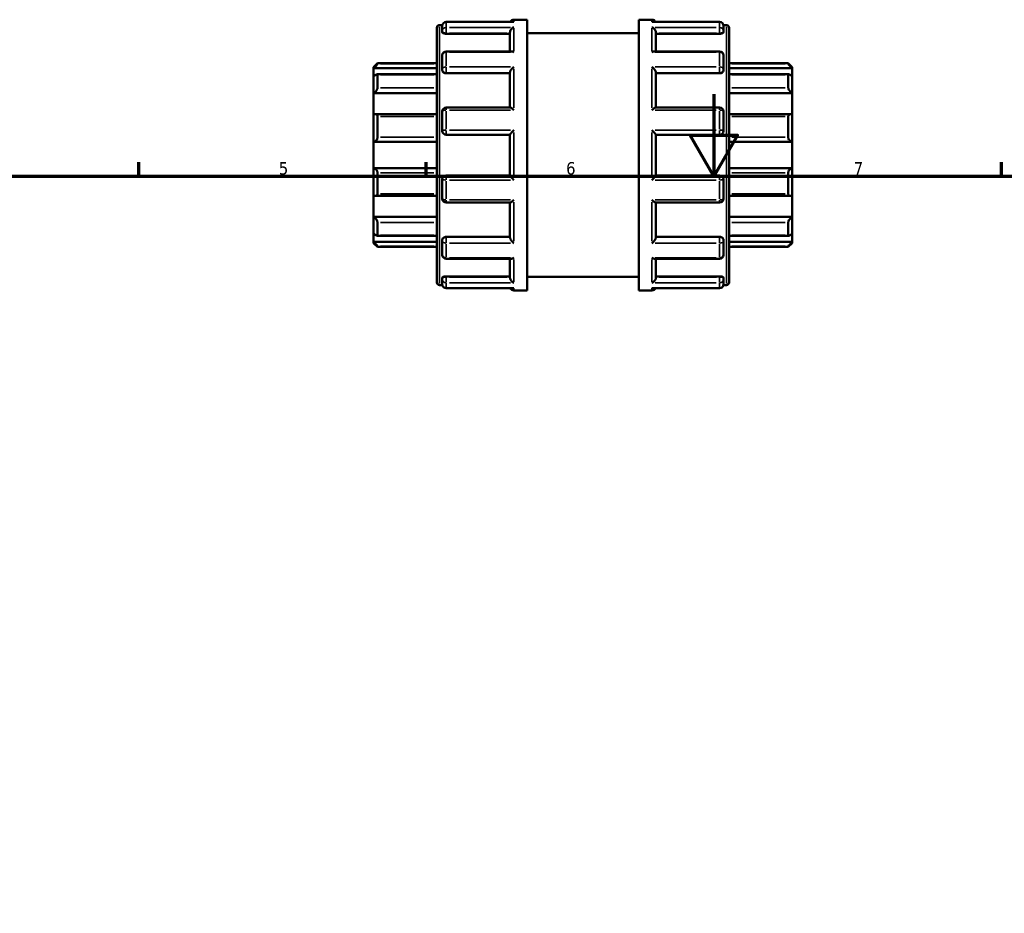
# Model space of a CAD drawing. Header units: millimetres. Extents: x 0 to 900, y -246 to 612.
# Tile 9 of 10: x 251 to 491, y 394 to 612. Entities that reach past the tile are written whole.
import ezdxf

# ---------------------------------------------------------------- set-up
doc = ezdxf.new("R2010")
doc.units = ezdxf.units.MM
for name, color, linetype, lineweight in [('Border (ANSI)', 7, 'Continuous', 70), ('Visible (ANSI)', 7, 'Continuous', 50), ('Visible Narrow (ANSI)', 7, 'Continuous', 35)]:
    doc.layers.add(name, color=color, linetype=linetype, lineweight=lineweight)
doc.styles.add('Note Text (ANSI)', font='tahoma.ttf')

# ---------------------------------------------------------------- blocks, each defined once
blk = doc.blocks.new('Borders Default Border')
at = {"layer": 'Border (ANSI)'}
for p, q in [((280.33, 574), (280.33, 577.45)), ((350.42, 574), (350.42, 577.45)), ((490.58, 574), (490.58, 577.45))]:
    blk.add_line(p, q, dxfattribs=at)
at = {"layer": 'Border (ANSI)', "flags": 128}
for points in [[(420.5, 594), (420.5, 574), (414.73, 584), (426.27, 584), (420.5, 574)], [(20, 20), (20, 574), (821, 574), (821, 20), (20, 20)]]:
    blk.add_lwpolyline(points, dxfattribs=at)
at = {"layer": 'Border (ANSI)', "char_height": 3.05, "attachment_point": 7, "style": 'Note Text (ANSI)'}
for s, insert in [('5', (314.48, 574.34)), ('6', (384.49, 574.34)), ('7', (454.6, 574.4))]:
    blk.add_mtext(s, dxfattribs=dict(at, insert=insert))

msp = doc.modelspace()

# ---------------------------------------------------------------- linework, layer by layer
at = {"layer": 'Visible (ANSI)'}
for p, q in [((371.764, 612.162), (374.984, 612.162)), ((374.984, 546.162), (374.984, 612.162)), ((402.184, 546.162), (402.184, 612.162)), ((402.184, 612.162), (405.404, 612.162)), ((352.984, 548.122), (352.984, 610.202)), ((353.624, 610.842), (354.323, 610.842)), ((354.304, 609.389), (354.304, 610.653)), ((371.589, 611.613), (355.264, 611.613)), ((421.904, 611.613), (405.578, 611.613)), ((422.845, 610.842), (423.544, 610.842)), ((422.864, 610.653), (422.864, 609.389)), ((424.184, 610.202), (424.184, 548.122)), ((354.304, 609.389), (354.304, 609.071)), ((355.264, 608.736), (370.804, 608.736)), ((370.804, 604.439), (370.804, 609.057)), ((374.984, 608.862), (402.184, 608.862)), ((406.364, 604.439), (406.364, 609.057)), ((421.904, 608.736), (406.364, 608.736)), ((422.864, 609.071), (422.864, 609.389)), ((354.304, 600.026), (354.304, 603.479)), ((371.146, 604.439), (355.264, 604.439)), ((421.904, 604.439), (406.022, 604.439)), ((422.864, 603.479), (422.864, 600.026)), ((337.584, 600.602), (338.544, 601.562)), ((337.584, 600.313), (337.584, 600.602)), ((337.584, 600.313), (352.984, 600.313)), ((337.584, 598.336), (337.584, 600.313)), ((338.544, 601.562), (338.544, 601.402)), ((338.544, 601.562), (352.984, 601.562)), ((354.304, 600.026), (354.304, 599.842)), ((422.864, 599.842), (422.864, 600.026)), ((424.184, 601.562), (438.624, 601.562)), ((439.584, 600.313), (424.184, 600.313)), ((438.624, 601.402), (438.624, 601.562)), ((439.584, 600.602), (438.624, 601.562)), ((439.584, 600.602), (439.584, 600.313)), ((439.584, 600.313), (439.584, 598.336)), ((337.584, 594.212), (337.584, 598.336)), ((352.984, 598.847), (338.427, 598.847)), ((338.544, 598.725), (338.544, 595.584)), ((355.264, 599.095), (370.804, 599.095)), ((370.804, 590.749), (370.804, 599.288)), ((406.364, 590.749), (406.364, 599.288)), ((421.904, 599.095), (406.364, 599.095)), ((438.741, 598.847), (424.184, 598.847)), ((438.624, 595.584), (438.624, 598.725)), ((439.584, 598.336), (439.584, 594.212)), ((337.584, 594.212), (352.984, 594.212)), ((337.584, 589.034), (337.584, 594.212)), ((439.584, 594.212), (424.184, 594.212)), ((439.584, 594.212), (439.584, 589.034)), ((370.863, 590.749), (355.264, 590.749)), ((421.904, 590.749), (406.305, 590.749)), ((337.584, 582.362), (337.584, 589.034)), ((352.984, 589.133), (338.005, 589.133)), ((338.544, 588.576), (338.544, 583.494)), ((354.304, 585.072), (354.304, 589.789)), ((422.864, 589.789), (422.864, 585.072)), ((439.163, 589.133), (424.184, 589.133)), ((438.624, 583.494), (438.624, 588.576)), ((439.584, 589.034), (439.584, 582.362)), ((355.264, 584.112), (370.804, 584.112)), ((370.804, 574.198), (370.804, 584.126)), ((406.364, 574.198), (406.364, 584.126)), ((406.364, 584.112), (421.904, 584.112)), ((337.584, 582.362), (352.984, 582.362)), ((337.584, 575.962), (337.584, 582.362)), ((439.584, 582.362), (424.184, 582.362)), ((439.584, 582.362), (439.584, 575.962)), ((337.584, 569.29), (337.584, 575.962)), ((337.584, 575.962), (352.984, 575.962)), ((439.584, 575.962), (424.184, 575.962)), ((439.584, 575.962), (439.584, 569.29)), ((338.544, 574.831), (338.544, 569.749)), ((370.804, 574.212), (355.264, 574.212)), ((421.904, 574.212), (406.364, 574.212)), ((438.624, 569.749), (438.624, 574.831)), ((354.304, 568.535), (354.304, 573.252)), ((422.864, 573.252), (422.864, 568.535)), ((337.584, 564.113), (337.584, 569.29)), ((338.005, 569.192), (352.984, 569.192)), ((424.184, 569.192), (439.163, 569.192)), ((439.584, 569.29), (439.584, 564.113)), ((355.264, 567.575), (370.863, 567.575)), ((370.804, 559.037), (370.804, 567.575)), ((406.305, 567.575), (421.904, 567.575)), ((406.364, 559.037), (406.364, 567.575)), ((337.584, 559.989), (337.584, 564.113)), ((337.584, 564.113), (352.984, 564.113)), ((439.584, 564.113), (424.184, 564.113)), ((439.584, 564.113), (439.584, 559.989)), ((338.544, 562.74), (338.544, 559.599)), ((438.624, 559.599), (438.624, 562.74)), ((337.584, 558.011), (337.584, 559.989)), ((338.427, 559.478), (352.984, 559.478)), ((355.264, 559.23), (370.804, 559.23)), ((421.904, 559.23), (406.364, 559.23)), ((424.184, 559.478), (438.741, 559.478)), ((439.584, 559.989), (439.584, 558.011)), ((337.584, 557.722), (337.584, 558.011)), ((337.584, 558.011), (352.984, 558.011)), ((337.584, 557.722), (338.544, 556.762)), ((338.544, 556.922), (338.544, 556.762)), ((338.544, 556.762), (352.984, 556.762)), ((354.304, 558.482), (354.304, 558.299)), ((354.304, 554.846), (354.304, 558.299)), ((422.864, 558.299), (422.864, 558.482)), ((422.864, 558.299), (422.864, 554.846)), ((439.584, 558.011), (424.184, 558.011)), ((424.184, 556.762), (438.624, 556.762)), ((439.584, 557.722), (438.624, 556.762)), ((438.624, 556.762), (438.624, 556.922)), ((439.584, 558.011), (439.584, 557.722)), ((355.264, 553.886), (371.146, 553.886)), ((370.804, 549.268), (370.804, 553.886)), ((406.022, 553.886), (421.904, 553.886)), ((406.364, 549.268), (406.364, 553.886)), ((355.264, 549.589), (370.804, 549.589)), ((421.904, 549.589), (406.364, 549.589)), ((353.624, 547.482), (354.323, 547.482)), ((354.304, 549.253), (354.304, 548.936)), ((354.304, 547.672), (354.304, 548.936)), ((374.984, 549.462), (402.184, 549.462)), ((422.845, 547.482), (423.544, 547.482)), ((422.864, 548.936), (422.864, 549.253)), ((422.864, 548.936), (422.864, 547.672)), ((355.264, 546.712), (371.589, 546.712)), ((371.764, 546.162), (374.984, 546.162)), ((402.184, 546.162), (405.404, 546.162)), ((405.578, 546.712), (421.904, 546.712))]:
    msp.add_line(p, q, dxfattribs=at)
for centre, radius, start, end in [((371.764, 611.202), 0.96, 90, 154.70335), ((405.404, 611.202), 0.96, 25.29665, 90), ((353.624, 610.202), 0.64, 90, 180), ((355.264, 610.653), 0.96, 90, 180), ((421.904, 610.653), 0.96, 0, 90), ((423.544, 610.202), 0.64, 0, 90), ((355.264, 603.479), 0.96, 90, 180), ((421.904, 603.479), 0.96, 0, 90), ((355.264, 589.789), 0.96, 90, 180), ((421.904, 589.789), 0.96, 0, 90), ((355.264, 585.072), 0.96, 180, 270), ((421.904, 585.072), 0.96, 270, 0), ((355.264, 573.252), 0.96, 90, 180), ((421.904, 573.252), 0.96, 0, 90), ((355.264, 568.535), 0.96, 180, 270), ((421.904, 568.535), 0.96, 270, 0), ((355.264, 554.846), 0.96, 180, 270), ((421.904, 554.846), 0.96, 270, 0), ((353.624, 548.122), 0.64, 180, 270), ((355.264, 547.672), 0.96, 180, 270), ((421.904, 547.672), 0.96, 270, 0), ((423.544, 548.122), 0.64, 270, 0), ((371.764, 547.122), 0.96, 205.29665, 270), ((405.404, 547.122), 0.96, 270, 334.70335)]:
    msp.add_arc(centre, radius, start, end, dxfattribs=at)
for points, knots in [([(370.804, 609.057), (370.804, 609.141), (370.817, 609.228), (370.867, 609.414), (370.907, 609.51), (371.022, 609.717), (371.101, 609.823), (371.272, 610.004), (371.364, 610.081), (371.556, 610.208), (371.658, 610.258), (371.761, 610.293), (371.762, 610.294), (371.764, 610.294)], [0, 0, 0, 0, 0.02699288, 0.02699288, 0.05796193, 0.05796193, 0.0992123, 0.0992123, 0.14004962, 0.14004962, 0.18293512, 0.18293512, 0.18355319, 0.18355319, 0.18355319, 0.18355319]), ([(371.764, 611.596), (371.762, 611.596), (371.761, 611.597), (371.703, 611.607), (371.646, 611.613), (371.589, 611.613)], [-0.000624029, -0.000624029, -0.000624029, -0.000624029, 0, 0, 0.024267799, 0.024267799, 0.024267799, 0.024267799]), ([(405.578, 611.613), (405.522, 611.613), (405.465, 611.607), (405.407, 611.597), (405.405, 611.596), (405.404, 611.596)], [0.15890011, 0.15890011, 0.15890011, 0.15890011, 0.182935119, 0.182935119, 0.183553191, 0.183553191, 0.183553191, 0.183553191]), ([(405.404, 610.294), (405.405, 610.294), (405.407, 610.293), (405.508, 610.259), (405.608, 610.21), (405.797, 610.085), (405.888, 610.011), (406.059, 609.832), (406.14, 609.726), (406.257, 609.518), (406.298, 609.422), (406.35, 609.235), (406.363, 609.148), (406.364, 609.061), (406.364, 609.059), (406.364, 609.057)], [-0.00062403, -0.00062403, -0.00062403, -0.00062403, 0, 0, 0.04256749, 0.04256749, 0.083165, 0.083165, 0.1251956, 0.1251956, 0.15665899, 0.15665899, 0.18394205, 0.18394205, 0.18468882, 0.18468882, 0.18468882, 0.18468882]), ([(355.264, 608.736), (355.143, 608.736), (355.014, 608.745), (354.778, 608.78), (354.67, 608.807), (354.499, 608.867), (354.425, 608.906), (354.328, 608.987), (354.304, 609.031), (354.304, 609.071)], [0, 0, 0, 0, 0.03626376, 0.03626376, 0.07252752, 0.07252752, 0.10914826, 0.10914826, 0.145769, 0.145769, 0.145769, 0.145769]), ([(422.864, 609.071), (422.864, 609.031), (422.84, 608.987), (422.741, 608.905), (422.667, 608.867), (422.496, 608.806), (422.388, 608.78), (422.153, 608.745), (422.024, 608.736), (421.904, 608.736)], [0.14613978, 0.14613978, 0.14613978, 0.14613978, 0.18290145, 0.18290145, 0.21966313, 0.21966313, 0.25578588, 0.25578588, 0.29190864, 0.29190864, 0.29190864, 0.29190864]), ([(371.764, 604.207), (371.762, 604.208), (371.761, 604.209), (371.66, 604.276), (371.56, 604.329), (371.37, 604.405), (371.28, 604.429), (371.179, 604.438), (371.162, 604.439), (371.146, 604.439)], [-0.000624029, -0.000624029, -0.000624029, -0.000624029, 0, 0, 0.042567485, 0.042567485, 0.083164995, 0.083164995, 0.091324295, 0.091324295, 0.091324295, 0.091324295]), ([(406.022, 604.439), (406.008, 604.439), (405.995, 604.438), (405.896, 604.431), (405.804, 604.407), (405.611, 604.331), (405.51, 604.277), (405.407, 604.209), (405.405, 604.208), (405.404, 604.207)], [0.092483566, 0.092483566, 0.092483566, 0.092483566, 0.099212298, 0.099212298, 0.140049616, 0.140049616, 0.182935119, 0.182935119, 0.183553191, 0.183553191, 0.183553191, 0.183553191]), ([(338.544, 601.402), (338.544, 601.394), (338.537, 601.379), (338.509, 601.334), (338.489, 601.305), (338.411, 601.203), (338.336, 601.114), (338.163, 600.917), (338.048, 600.791), (337.814, 600.545), (337.695, 600.423), (337.584, 600.313)], [0.18102221, 0.18102221, 0.18102221, 0.18102221, 0.20143776, 0.20143776, 0.22185331, 0.22185331, 0.26268442, 0.26268442, 0.31236442, 0.31236442, 0.3590186, 0.3590186, 0.3590186, 0.3590186]), ([(370.804, 599.288), (370.804, 599.345), (370.817, 599.411), (370.867, 599.565), (370.907, 599.652), (371.022, 599.855), (371.101, 599.971), (371.272, 600.187), (371.364, 600.289), (371.556, 600.48), (371.658, 600.569), (371.761, 600.649), (371.762, 600.65), (371.764, 600.651)], [0, 0, 0, 0, 0.02699288, 0.02699288, 0.05796193, 0.05796193, 0.0992123, 0.0992123, 0.14004962, 0.14004962, 0.18293512, 0.18293512, 0.18355319, 0.18355319, 0.18355319, 0.18355319]), ([(405.404, 600.651), (405.405, 600.65), (405.407, 600.649), (405.508, 600.57), (405.608, 600.483), (405.797, 600.295), (405.888, 600.195), (406.059, 599.981), (406.14, 599.865), (406.257, 599.66), (406.298, 599.572), (406.35, 599.417), (406.363, 599.351), (406.364, 599.291), (406.364, 599.289), (406.364, 599.288)], [-0.00062403, -0.00062403, -0.00062403, -0.00062403, 0, 0, 0.04256749, 0.04256749, 0.083165, 0.083165, 0.1251956, 0.1251956, 0.15665899, 0.15665899, 0.18394205, 0.18394205, 0.18468882, 0.18468882, 0.18468882, 0.18468882]), ([(439.584, 600.313), (439.473, 600.423), (439.354, 600.545), (439.119, 600.791), (439.005, 600.917), (438.831, 601.114), (438.757, 601.203), (438.679, 601.305), (438.659, 601.334), (438.631, 601.379), (438.624, 601.394), (438.624, 601.402)], [0.34517896, 0.34517896, 0.34517896, 0.34517896, 0.39183314, 0.39183314, 0.44151314, 0.44151314, 0.48234424, 0.48234424, 0.50275979, 0.50275979, 0.52317534, 0.52317534, 0.52317534, 0.52317534]), ([(337.584, 598.336), (337.695, 598.434), (337.814, 598.53), (338.048, 598.697), (338.163, 598.764), (338.336, 598.837), (338.411, 598.855), (338.489, 598.838), (338.509, 598.825), (338.537, 598.786), (338.544, 598.759), (338.544, 598.725)], [0.34517896, 0.34517896, 0.34517896, 0.34517896, 0.39183314, 0.39183314, 0.44151314, 0.44151314, 0.48234424, 0.48234424, 0.50275979, 0.50275979, 0.52317534, 0.52317534, 0.52317534, 0.52317534]), ([(355.264, 599.095), (355.143, 599.095), (355.015, 599.114), (354.779, 599.19), (354.672, 599.248), (354.501, 599.381), (354.426, 599.466), (354.328, 599.65), (354.304, 599.75), (354.304, 599.842)], [0, 0, 0, 0, 0.03612276, 0.03612276, 0.07224551, 0.07224551, 0.10900719, 0.10900719, 0.14576886, 0.14576886, 0.14576886, 0.14576886]), ([(422.864, 599.842), (422.864, 599.75), (422.84, 599.65), (422.741, 599.466), (422.667, 599.381), (422.496, 599.248), (422.388, 599.19), (422.153, 599.114), (422.024, 599.095), (421.904, 599.095)], [0.14613978, 0.14613978, 0.14613978, 0.14613978, 0.18290145, 0.18290145, 0.21966313, 0.21966313, 0.25578588, 0.25578588, 0.29190864, 0.29190864, 0.29190864, 0.29190864]), ([(438.624, 598.725), (438.624, 598.759), (438.631, 598.786), (438.659, 598.825), (438.679, 598.838), (438.757, 598.855), (438.831, 598.837), (439.005, 598.764), (439.119, 598.697), (439.354, 598.53), (439.473, 598.434), (439.584, 598.336)], [0.18102221, 0.18102221, 0.18102221, 0.18102221, 0.20143776, 0.20143776, 0.22185331, 0.22185331, 0.26268442, 0.26268442, 0.31236442, 0.31236442, 0.3590186, 0.3590186, 0.3590186, 0.3590186]), ([(338.544, 595.584), (338.544, 595.538), (338.537, 595.486), (338.509, 595.375), (338.489, 595.315), (338.411, 595.133), (338.336, 595.007), (338.163, 594.76), (338.048, 594.625), (337.814, 594.392), (337.695, 594.292), (337.584, 594.212)], [0.18102221, 0.18102221, 0.18102221, 0.18102221, 0.20143776, 0.20143776, 0.22185331, 0.22185331, 0.26268442, 0.26268442, 0.31236442, 0.31236442, 0.3590186, 0.3590186, 0.3590186, 0.3590186]), ([(439.584, 594.212), (439.473, 594.292), (439.354, 594.392), (439.119, 594.625), (439.005, 594.76), (438.831, 595.007), (438.757, 595.133), (438.679, 595.315), (438.659, 595.375), (438.631, 595.486), (438.624, 595.538), (438.624, 595.584)], [0.34517896, 0.34517896, 0.34517896, 0.34517896, 0.39183314, 0.39183314, 0.44151314, 0.44151314, 0.48234424, 0.48234424, 0.50275979, 0.50275979, 0.52317534, 0.52317534, 0.52317534, 0.52317534]), ([(371.764, 590.108), (371.762, 590.109), (371.761, 590.11), (371.66, 590.207), (371.56, 590.297), (371.37, 590.457), (371.28, 590.528), (371.109, 590.647), (371.028, 590.696), (370.922, 590.74), (370.889, 590.749), (370.863, 590.749)], [-0.00062403, -0.00062403, -0.00062403, -0.00062403, 0, 0, 0.04256749, 0.04256749, 0.083165, 0.083165, 0.1251956, 0.1251956, 0.14961185, 0.14961185, 0.14961185, 0.14961185]), ([(406.305, 590.749), (406.28, 590.749), (406.248, 590.741), (406.146, 590.699), (406.066, 590.652), (405.896, 590.534), (405.804, 590.462), (405.611, 590.301), (405.51, 590.209), (405.407, 590.11), (405.405, 590.109), (405.404, 590.108)], [0.03474879, 0.03474879, 0.03474879, 0.03474879, 0.05796193, 0.05796193, 0.0992123, 0.0992123, 0.14004962, 0.14004962, 0.18293512, 0.18293512, 0.18355319, 0.18355319, 0.18355319, 0.18355319]), ([(337.584, 589.034), (337.695, 589.083), (337.814, 589.118), (338.048, 589.14), (338.163, 589.125), (338.336, 589.045), (338.411, 588.984), (338.489, 588.855), (338.509, 588.805), (338.537, 588.697), (338.544, 588.638), (338.544, 588.576)], [0.34517896, 0.34517896, 0.34517896, 0.34517896, 0.39183314, 0.39183314, 0.44151314, 0.44151314, 0.48234424, 0.48234424, 0.50275979, 0.50275979, 0.52317534, 0.52317534, 0.52317534, 0.52317534]), ([(438.624, 588.576), (438.624, 588.638), (438.631, 588.697), (438.659, 588.805), (438.679, 588.855), (438.757, 588.984), (438.831, 589.045), (439.005, 589.125), (439.119, 589.14), (439.354, 589.118), (439.473, 589.083), (439.584, 589.034)], [0.18102221, 0.18102221, 0.18102221, 0.18102221, 0.20143776, 0.20143776, 0.22185331, 0.22185331, 0.26268442, 0.26268442, 0.31236442, 0.31236442, 0.3590186, 0.3590186, 0.3590186, 0.3590186]), ([(338.544, 583.494), (338.544, 583.427), (338.537, 583.358), (338.509, 583.222), (338.489, 583.155), (338.411, 582.962), (338.336, 582.847), (338.163, 582.645), (338.048, 582.552), (337.814, 582.422), (337.695, 582.381), (337.584, 582.362)], [0.18102221, 0.18102221, 0.18102221, 0.18102221, 0.20143776, 0.20143776, 0.22185331, 0.22185331, 0.26268442, 0.26268442, 0.31236442, 0.31236442, 0.3590186, 0.3590186, 0.3590186, 0.3590186]), ([(370.804, 584.126), (370.804, 584.142), (370.817, 584.169), (370.867, 584.249), (370.907, 584.304), (371.022, 584.449), (371.101, 584.543), (371.272, 584.735), (371.364, 584.836), (371.556, 585.039), (371.658, 585.144), (371.761, 585.246), (371.762, 585.248), (371.764, 585.249)], [0, 0, 0, 0, 0.02699288, 0.02699288, 0.05796193, 0.05796193, 0.0992123, 0.0992123, 0.14004962, 0.14004962, 0.18293512, 0.18293512, 0.18355319, 0.18355319, 0.18355319, 0.18355319]), ([(405.404, 585.249), (405.405, 585.248), (405.407, 585.246), (405.508, 585.146), (405.608, 585.043), (405.797, 584.842), (405.888, 584.744), (406.059, 584.551), (406.14, 584.456), (406.257, 584.309), (406.298, 584.254), (406.35, 584.172), (406.363, 584.144), (406.364, 584.127), (406.364, 584.127), (406.364, 584.126)], [-0.00062403, -0.00062403, -0.00062403, -0.00062403, 0, 0, 0.04256749, 0.04256749, 0.083165, 0.083165, 0.1251956, 0.1251956, 0.15665899, 0.15665899, 0.18394205, 0.18394205, 0.18468882, 0.18468882, 0.18468882, 0.18468882]), ([(439.584, 582.362), (439.473, 582.381), (439.354, 582.422), (439.119, 582.552), (439.005, 582.645), (438.831, 582.847), (438.757, 582.962), (438.679, 583.155), (438.659, 583.222), (438.631, 583.358), (438.624, 583.427), (438.624, 583.494)], [0.34517896, 0.34517896, 0.34517896, 0.34517896, 0.39183314, 0.39183314, 0.44151314, 0.44151314, 0.48234424, 0.48234424, 0.50275979, 0.50275979, 0.52317534, 0.52317534, 0.52317534, 0.52317534]), ([(337.584, 575.962), (337.695, 575.943), (337.814, 575.903), (338.048, 575.773), (338.163, 575.68), (338.336, 575.478), (338.411, 575.362), (338.489, 575.17), (338.509, 575.102), (338.537, 574.966), (338.544, 574.898), (338.544, 574.831)], [0.34517896, 0.34517896, 0.34517896, 0.34517896, 0.39183314, 0.39183314, 0.44151314, 0.44151314, 0.48234424, 0.48234424, 0.50275979, 0.50275979, 0.52317534, 0.52317534, 0.52317534, 0.52317534]), ([(438.624, 574.831), (438.624, 574.898), (438.631, 574.966), (438.659, 575.102), (438.679, 575.17), (438.757, 575.362), (438.831, 575.478), (439.005, 575.68), (439.119, 575.773), (439.354, 575.903), (439.473, 575.943), (439.584, 575.962)], [0.18102221, 0.18102221, 0.18102221, 0.18102221, 0.20143776, 0.20143776, 0.22185331, 0.22185331, 0.26268442, 0.26268442, 0.31236442, 0.31236442, 0.3590186, 0.3590186, 0.3590186, 0.3590186]), ([(371.764, 573.075), (371.762, 573.077), (371.761, 573.078), (371.66, 573.179), (371.56, 573.282), (371.37, 573.482), (371.28, 573.581), (371.109, 573.774), (371.028, 573.869), (370.911, 574.015), (370.87, 574.071), (370.818, 574.153), (370.805, 574.181), (370.804, 574.198), (370.804, 574.198), (370.804, 574.198)], [-0.00062403, -0.00062403, -0.00062403, -0.00062403, 0, 0, 0.04256749, 0.04256749, 0.083165, 0.083165, 0.1251956, 0.1251956, 0.15665899, 0.15665899, 0.18394205, 0.18394205, 0.18468882, 0.18468882, 0.18468882, 0.18468882]), ([(406.364, 574.198), (406.364, 574.183), (406.351, 574.156), (406.301, 574.075), (406.26, 574.02), (406.146, 573.876), (406.066, 573.782), (405.896, 573.589), (405.804, 573.489), (405.611, 573.285), (405.51, 573.181), (405.407, 573.078), (405.405, 573.077), (405.404, 573.075)], [0, 0, 0, 0, 0.02699288, 0.02699288, 0.05796193, 0.05796193, 0.0992123, 0.0992123, 0.14004962, 0.14004962, 0.18293512, 0.18293512, 0.18355319, 0.18355319, 0.18355319, 0.18355319]), ([(338.544, 569.749), (338.544, 569.687), (338.537, 569.628), (338.509, 569.519), (338.489, 569.47), (338.411, 569.34), (338.336, 569.28), (338.163, 569.2), (338.048, 569.184), (337.814, 569.207), (337.695, 569.241), (337.584, 569.29)], [0.18102221, 0.18102221, 0.18102221, 0.18102221, 0.20143776, 0.20143776, 0.22185331, 0.22185331, 0.26268442, 0.26268442, 0.31236442, 0.31236442, 0.3590186, 0.3590186, 0.3590186, 0.3590186]), ([(439.584, 569.29), (439.473, 569.241), (439.354, 569.207), (439.119, 569.184), (439.005, 569.2), (438.831, 569.28), (438.757, 569.34), (438.679, 569.47), (438.659, 569.519), (438.631, 569.628), (438.624, 569.687), (438.624, 569.749)], [0.34517896, 0.34517896, 0.34517896, 0.34517896, 0.39183314, 0.39183314, 0.44151314, 0.44151314, 0.48234424, 0.48234424, 0.50275979, 0.50275979, 0.52317534, 0.52317534, 0.52317534, 0.52317534]), ([(370.863, 567.575), (370.888, 567.575), (370.92, 567.584), (371.022, 567.625), (371.101, 567.673), (371.272, 567.791), (371.364, 567.863), (371.556, 568.024), (371.658, 568.116), (371.761, 568.214), (371.762, 568.216), (371.764, 568.217)], [0.03474879, 0.03474879, 0.03474879, 0.03474879, 0.05796193, 0.05796193, 0.0992123, 0.0992123, 0.14004962, 0.14004962, 0.18293512, 0.18293512, 0.18355319, 0.18355319, 0.18355319, 0.18355319]), ([(405.404, 568.217), (405.405, 568.216), (405.407, 568.214), (405.508, 568.118), (405.608, 568.027), (405.797, 567.868), (405.888, 567.797), (406.059, 567.677), (406.14, 567.628), (406.245, 567.584), (406.279, 567.575), (406.305, 567.575)], [-0.00062403, -0.00062403, -0.00062403, -0.00062403, 0, 0, 0.04256749, 0.04256749, 0.083165, 0.083165, 0.1251956, 0.1251956, 0.14961185, 0.14961185, 0.14961185, 0.14961185]), ([(337.584, 564.113), (337.695, 564.033), (337.814, 563.933), (338.048, 563.7), (338.163, 563.565), (338.336, 563.318), (338.411, 563.192), (338.489, 563.01), (338.509, 562.95), (338.537, 562.839), (338.544, 562.787), (338.544, 562.74)], [0.34517896, 0.34517896, 0.34517896, 0.34517896, 0.39183314, 0.39183314, 0.44151314, 0.44151314, 0.48234424, 0.48234424, 0.50275979, 0.50275979, 0.52317534, 0.52317534, 0.52317534, 0.52317534]), ([(438.624, 562.74), (438.624, 562.787), (438.631, 562.839), (438.659, 562.95), (438.679, 563.01), (438.757, 563.192), (438.831, 563.318), (439.005, 563.565), (439.119, 563.7), (439.354, 563.933), (439.473, 564.033), (439.584, 564.113)], [0.18102221, 0.18102221, 0.18102221, 0.18102221, 0.20143776, 0.20143776, 0.22185331, 0.22185331, 0.26268442, 0.26268442, 0.31236442, 0.31236442, 0.3590186, 0.3590186, 0.3590186, 0.3590186]), ([(338.544, 559.599), (338.544, 559.566), (338.537, 559.539), (338.509, 559.499), (338.489, 559.487), (338.411, 559.47), (338.336, 559.487), (338.163, 559.56), (338.048, 559.628), (337.814, 559.794), (337.695, 559.891), (337.584, 559.989)], [0.18102221, 0.18102221, 0.18102221, 0.18102221, 0.20143776, 0.20143776, 0.22185331, 0.22185331, 0.26268442, 0.26268442, 0.31236442, 0.31236442, 0.3590186, 0.3590186, 0.3590186, 0.3590186]), ([(354.304, 558.482), (354.304, 558.575), (354.328, 558.675), (354.426, 558.859), (354.501, 558.944), (354.672, 559.077), (354.779, 559.135), (355.015, 559.211), (355.143, 559.23), (355.264, 559.23)], [-0.14576886, -0.14576886, -0.14576886, -0.14576886, -0.10900719, -0.10900719, -0.07224551, -0.07224551, -0.03612276, -0.03612276, 0, 0, 0, 0]), ([(421.904, 559.23), (422.024, 559.23), (422.153, 559.211), (422.388, 559.135), (422.496, 559.077), (422.667, 558.944), (422.741, 558.859), (422.84, 558.675), (422.864, 558.575), (422.864, 558.482)], [0.29190864, 0.29190864, 0.29190864, 0.29190864, 0.3280314, 0.3280314, 0.36415416, 0.36415416, 0.40091583, 0.40091583, 0.43767751, 0.43767751, 0.43767751, 0.43767751]), ([(439.584, 559.989), (439.473, 559.891), (439.354, 559.794), (439.119, 559.628), (439.005, 559.56), (438.831, 559.487), (438.757, 559.47), (438.679, 559.487), (438.659, 559.499), (438.631, 559.539), (438.624, 559.566), (438.624, 559.599)], [0.34517896, 0.34517896, 0.34517896, 0.34517896, 0.39183314, 0.39183314, 0.44151314, 0.44151314, 0.48234424, 0.48234424, 0.50275979, 0.50275979, 0.52317534, 0.52317534, 0.52317534, 0.52317534]), ([(337.584, 558.011), (337.695, 557.901), (337.814, 557.78), (338.048, 557.533), (338.163, 557.408), (338.336, 557.21), (338.411, 557.121), (338.489, 557.019), (338.509, 556.99), (338.537, 556.946), (338.544, 556.93), (338.544, 556.922)], [0.34517896, 0.34517896, 0.34517896, 0.34517896, 0.39183314, 0.39183314, 0.44151314, 0.44151314, 0.48234424, 0.48234424, 0.50275979, 0.50275979, 0.52317534, 0.52317534, 0.52317534, 0.52317534]), ([(371.764, 557.674), (371.762, 557.675), (371.761, 557.676), (371.66, 557.754), (371.56, 557.842), (371.37, 558.029), (371.28, 558.129), (371.109, 558.344), (371.028, 558.46), (370.911, 558.665), (370.87, 558.752), (370.818, 558.907), (370.805, 558.974), (370.804, 559.034), (370.804, 559.035), (370.804, 559.037)], [-0.00062403, -0.00062403, -0.00062403, -0.00062403, 0, 0, 0.04256749, 0.04256749, 0.083165, 0.083165, 0.1251956, 0.1251956, 0.15665899, 0.15665899, 0.18394205, 0.18394205, 0.18468882, 0.18468882, 0.18468882, 0.18468882]), ([(406.364, 559.037), (406.364, 558.979), (406.351, 558.913), (406.301, 558.759), (406.26, 558.672), (406.146, 558.469), (406.066, 558.354), (405.896, 558.138), (405.804, 558.036), (405.611, 557.845), (405.51, 557.756), (405.407, 557.676), (405.405, 557.675), (405.404, 557.674)], [0, 0, 0, 0, 0.02699288, 0.02699288, 0.05796193, 0.05796193, 0.0992123, 0.0992123, 0.14004962, 0.14004962, 0.18293512, 0.18293512, 0.18355319, 0.18355319, 0.18355319, 0.18355319]), ([(438.624, 556.922), (438.624, 556.93), (438.631, 556.946), (438.659, 556.99), (438.679, 557.019), (438.757, 557.121), (438.831, 557.21), (439.005, 557.408), (439.119, 557.533), (439.354, 557.78), (439.473, 557.901), (439.584, 558.011)], [0.18102221, 0.18102221, 0.18102221, 0.18102221, 0.20143776, 0.20143776, 0.22185331, 0.22185331, 0.26268442, 0.26268442, 0.31236442, 0.31236442, 0.3590186, 0.3590186, 0.3590186, 0.3590186]), ([(371.146, 553.886), (371.159, 553.886), (371.173, 553.887), (371.272, 553.894), (371.364, 553.917), (371.556, 553.994), (371.658, 554.048), (371.761, 554.115), (371.762, 554.116), (371.764, 554.117)], [0.092483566, 0.092483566, 0.092483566, 0.092483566, 0.099212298, 0.099212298, 0.140049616, 0.140049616, 0.182935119, 0.182935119, 0.183553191, 0.183553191, 0.183553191, 0.183553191]), ([(405.404, 554.117), (405.405, 554.116), (405.407, 554.115), (405.508, 554.049), (405.608, 553.995), (405.797, 553.919), (405.888, 553.895), (405.989, 553.887), (406.006, 553.886), (406.022, 553.886)], [-0.000624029, -0.000624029, -0.000624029, -0.000624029, 0, 0, 0.042567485, 0.042567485, 0.083164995, 0.083164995, 0.091324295, 0.091324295, 0.091324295, 0.091324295]), ([(354.304, 549.253), (354.304, 549.294), (354.328, 549.338), (354.426, 549.42), (354.501, 549.458), (354.672, 549.518), (354.779, 549.545), (355.015, 549.58), (355.143, 549.589), (355.264, 549.589)], [-0.14576886, -0.14576886, -0.14576886, -0.14576886, -0.10900719, -0.10900719, -0.07224551, -0.07224551, -0.03612276, -0.03612276, 0, 0, 0, 0]), ([(421.904, 549.589), (422.024, 549.589), (422.153, 549.58), (422.388, 549.545), (422.496, 549.518), (422.667, 549.458), (422.741, 549.42), (422.84, 549.338), (422.864, 549.294), (422.864, 549.253)], [0.29190864, 0.29190864, 0.29190864, 0.29190864, 0.3280314, 0.3280314, 0.36415416, 0.36415416, 0.40091583, 0.40091583, 0.43767751, 0.43767751, 0.43767751, 0.43767751]), ([(371.764, 548.03), (371.762, 548.031), (371.761, 548.031), (371.66, 548.066), (371.56, 548.115), (371.37, 548.239), (371.28, 548.314), (371.109, 548.492), (371.028, 548.598), (370.911, 548.807), (370.87, 548.903), (370.818, 549.089), (370.805, 549.176), (370.804, 549.263), (370.804, 549.266), (370.804, 549.268)], [-0.00062403, -0.00062403, -0.00062403, -0.00062403, 0, 0, 0.04256749, 0.04256749, 0.083165, 0.083165, 0.1251956, 0.1251956, 0.15665899, 0.15665899, 0.18394205, 0.18394205, 0.18468882, 0.18468882, 0.18468882, 0.18468882]), ([(406.364, 549.268), (406.364, 549.184), (406.351, 549.097), (406.301, 548.911), (406.26, 548.815), (406.146, 548.607), (406.066, 548.501), (405.896, 548.32), (405.804, 548.244), (405.611, 548.117), (405.51, 548.066), (405.407, 548.031), (405.405, 548.031), (405.404, 548.03)], [0, 0, 0, 0, 0.02699288, 0.02699288, 0.05796193, 0.05796193, 0.0992123, 0.0992123, 0.14004962, 0.14004962, 0.18293512, 0.18293512, 0.18355319, 0.18355319, 0.18355319, 0.18355319]), ([(371.589, 546.712), (371.646, 546.712), (371.703, 546.717), (371.761, 546.728), (371.762, 546.728), (371.764, 546.729)], [0.15890011, 0.15890011, 0.15890011, 0.15890011, 0.182935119, 0.182935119, 0.183553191, 0.183553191, 0.183553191, 0.183553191]), ([(405.404, 546.729), (405.405, 546.728), (405.407, 546.728), (405.465, 546.717), (405.522, 546.712), (405.578, 546.712)], [-0.000624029, -0.000624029, -0.000624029, -0.000624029, 0, 0, 0.024267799, 0.024267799, 0.024267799, 0.024267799])]:
    msp.add_open_spline(points, degree=3, knots=knots, dxfattribs=at)
at = {"layer": 'Visible Narrow (ANSI)'}
for p, q in [((371.764, 612.161), (371.764, 611.651)), ((405.404, 611.651), (405.404, 612.161)), ((353.624, 610.452), (353.624, 547.872)), ((355.264, 611.598), (355.264, 611.612)), ((355.264, 611.549), (355.264, 610.377)), ((355.264, 608.983), (355.264, 610.263)), ((356.089, 611.596), (370.939, 611.596)), ((370.939, 610.294), (356.089, 610.294)), ((371.764, 610.086), (371.764, 604.602)), ((405.404, 604.602), (405.404, 610.086)), ((406.229, 611.596), (421.079, 611.596)), ((421.079, 610.294), (406.229, 610.294)), ((421.904, 611.612), (421.904, 611.598)), ((421.904, 610.377), (421.904, 611.549)), ((421.904, 610.263), (421.904, 608.983)), ((423.544, 547.872), (423.544, 610.452)), ((355.264, 608.745), (355.264, 608.9)), ((356.041, 608.909), (370.027, 608.909)), ((407.141, 608.909), (421.127, 608.909)), ((421.904, 608.9), (421.904, 608.745)), ((355.264, 604.229), (355.264, 604.438)), ((355.264, 604.043), (355.264, 600.841)), ((356.089, 604.207), (370.939, 604.207)), ((406.229, 604.207), (421.079, 604.207)), ((421.904, 604.438), (421.904, 604.229)), ((421.904, 600.841), (421.904, 604.043)), ((352.262, 601.402), (339.266, 601.402)), ((355.264, 599.24), (355.264, 600.584)), ((370.939, 600.651), (356.089, 600.651)), ((371.764, 600.182), (371.764, 590.683)), ((405.404, 590.683), (405.404, 600.182)), ((421.079, 600.651), (406.229, 600.651)), ((421.904, 600.584), (421.904, 599.24)), ((437.902, 601.402), (424.906, 601.402)), ((339.266, 598.725), (352.262, 598.725)), ((355.264, 599.1), (355.264, 599.189)), ((356.041, 599.194), (370.027, 599.194)), ((407.141, 599.194), (421.127, 599.194)), ((421.904, 599.189), (421.904, 599.1)), ((424.906, 598.725), (437.902, 598.725)), ((352.262, 595.584), (339.266, 595.584)), ((437.902, 595.584), (424.906, 595.584)), ((355.264, 590.163), (355.264, 590.747)), ((421.904, 590.747), (421.904, 590.163)), ((339.266, 588.576), (352.262, 588.576)), ((355.264, 589.87), (355.264, 585.497)), ((356.089, 590.108), (370.939, 590.108)), ((406.229, 590.108), (421.079, 590.108)), ((421.904, 585.497), (421.904, 589.87)), ((424.906, 588.576), (437.902, 588.576)), ((352.262, 583.494), (339.266, 583.494)), ((355.264, 584.116), (355.264, 585.166)), ((370.939, 585.249), (356.089, 585.249)), ((371.764, 584.647), (371.764, 573.678)), ((405.404, 573.678), (405.404, 584.647)), ((421.079, 585.249), (406.229, 585.249)), ((421.904, 585.166), (421.904, 584.116)), ((437.902, 583.494), (424.906, 583.494)), ((339.266, 574.831), (352.262, 574.831)), ((355.264, 573.159), (355.264, 574.209)), ((421.904, 574.209), (421.904, 573.159)), ((424.906, 574.831), (437.902, 574.831)), ((355.264, 572.828), (355.264, 568.455)), ((356.089, 573.075), (370.939, 573.075)), ((406.229, 573.075), (421.079, 573.075)), ((421.904, 568.455), (421.904, 572.828)), ((352.262, 569.749), (339.266, 569.749)), ((437.902, 569.749), (424.906, 569.749)), ((355.264, 567.577), (355.264, 568.162)), ((370.939, 568.217), (356.089, 568.217)), ((371.764, 567.641), (371.764, 558.142)), ((405.404, 558.142), (405.404, 567.641)), ((421.079, 568.217), (406.229, 568.217)), ((421.904, 568.162), (421.904, 567.577)), ((339.266, 562.74), (352.262, 562.74)), ((424.906, 562.74), (437.902, 562.74)), ((352.262, 559.599), (339.266, 559.599)), ((355.264, 559.135), (355.264, 559.225)), ((370.027, 559.13), (356.041, 559.13)), ((421.127, 559.13), (407.141, 559.13)), ((421.904, 559.225), (421.904, 559.135)), ((437.902, 559.599), (424.906, 559.599)), ((339.266, 556.922), (352.262, 556.922)), ((355.264, 557.74), (355.264, 559.085)), ((355.264, 557.483), (355.264, 554.282)), ((356.089, 557.674), (370.939, 557.674)), ((406.229, 557.674), (421.079, 557.674)), ((421.904, 559.085), (421.904, 557.74)), ((421.904, 554.282), (421.904, 557.483)), ((424.906, 556.922), (437.902, 556.922)), ((355.264, 553.887), (355.264, 554.096)), ((370.939, 554.117), (356.089, 554.117)), ((371.764, 553.723), (371.764, 548.239)), ((405.404, 548.239), (405.404, 553.723)), ((421.079, 554.117), (406.229, 554.117)), ((421.904, 554.096), (421.904, 553.887)), ((355.264, 549.425), (355.264, 549.58)), ((421.904, 549.58), (421.904, 549.425)), ((355.264, 548.062), (355.264, 549.341)), ((355.264, 547.948), (355.264, 546.776)), ((370.027, 549.416), (356.041, 549.416)), ((356.089, 548.03), (370.939, 548.03)), ((406.229, 548.03), (421.079, 548.03)), ((421.127, 549.416), (407.141, 549.416)), ((421.904, 549.341), (421.904, 548.062)), ((421.904, 546.776), (421.904, 547.948)), ((355.264, 546.712), (355.264, 546.727)), ((370.939, 546.729), (356.089, 546.729)), ((371.764, 546.674), (371.764, 546.164)), ((405.404, 546.164), (405.404, 546.674)), ((421.079, 546.729), (406.229, 546.729)), ((421.904, 546.727), (421.904, 546.712))]:
    msp.add_line(p, q, dxfattribs=at)
for centre, major_axis, ratio, start_param, end_param in [((355.264, 610.653), (-0.96, 0), 0.9828406, 4.7909288, 6.2046455), ((355.264, 609.389), (-0.96, 0), 0.9433934, 4.7909288, 6.2046455), ((421.904, 610.653), (0.96, 0), 0.9828406, 0.0785398, 1.4922565), ((421.904, 609.389), (0.96, 0), 0.9433934, 0.0785398, 1.4922565), ((355.264, 609.389), (-0.96, 0), 0.5, 0.0785398, 1.4922565), ((421.904, 609.389), (0.96, 0), 0.5, 4.7909288, 6.2046455), ((355.264, 603.479), (-0.96, 0), 0.7589365, 4.7909288, 6.2046455), ((421.904, 603.479), (0.96, 0), 0.7589365, 0.0785398, 1.4922565), ((355.264, 600.026), (-0.96, 0), 0.6511647, 4.7909288, 6.2046455), ((355.264, 600.026), (-0.96, 0), 0.8660254, 0.0785398, 1.4922565), ((421.904, 600.026), (0.96, 0), 0.6511647, 0.0785398, 1.4922565), ((421.904, 600.026), (0.96, 0), 0.8660254, 4.7909288, 6.2046455), ((355.264, 589.789), (-0.96, 0), 0.3316759, 4.7909288, 6.2046455), ((421.904, 589.789), (0.96, 0), 0.3316759, 0.0785398, 1.4922565), ((355.264, 585.072), (-0.96, 0), 0.1844569, 4.7909288, 6.2046455), ((421.904, 585.072), (0.96, 0), 0.1844569, 0.0785398, 1.4922565), ((355.264, 573.252), (-0.96, 0), 0.1844569, 0.0785398, 1.4922565), ((421.904, 573.252), (0.96, 0), 0.1844569, 4.7909288, 6.2046455), ((355.264, 568.535), (-0.96, 0), 0.3316759, 0.0785398, 1.4922565), ((421.904, 568.535), (0.96, 0), 0.3316759, 4.7909288, 6.2046455), ((355.264, 558.299), (-0.96, 0), 0.8660254, 4.7909288, 6.2046455), ((421.904, 558.299), (0.96, 0), 0.8660254, 0.0785398, 1.4922565), ((355.264, 558.299), (-0.96, 0), 0.6511647, 0.0785398, 1.4922565), ((421.904, 558.299), (0.96, 0), 0.6511647, 4.7909288, 6.2046455), ((355.264, 554.846), (-0.96, 0), 0.7589365, 0.0785398, 1.4922565), ((421.904, 554.846), (0.96, 0), 0.7589365, 4.7909288, 6.2046455), ((355.264, 548.936), (-0.96, 0), 0.5, 4.7909288, 6.2046455), ((355.264, 548.936), (-0.96, 0), 0.9433934, 0.0785398, 1.4922565), ((355.264, 547.672), (-0.96, 0), 0.9828406, 0.0785398, 1.4922565), ((421.904, 548.936), (0.96, 0), 0.5, 0.0785398, 1.4922565), ((421.904, 548.936), (0.96, 0), 0.9433934, 4.7909288, 6.2046455), ((421.904, 547.672), (0.96, 0), 0.9828406, 4.7909288, 6.2046455)]:
    msp.add_ellipse(centre, major_axis=major_axis, ratio=ratio, start_param=start_param, end_param=end_param, dxfattribs=at)

# ---------------------------------------------------------------- block references
msp.add_blockref('Borders Default Border', (0, 0))

doc.saveas('drawing.dxf')
